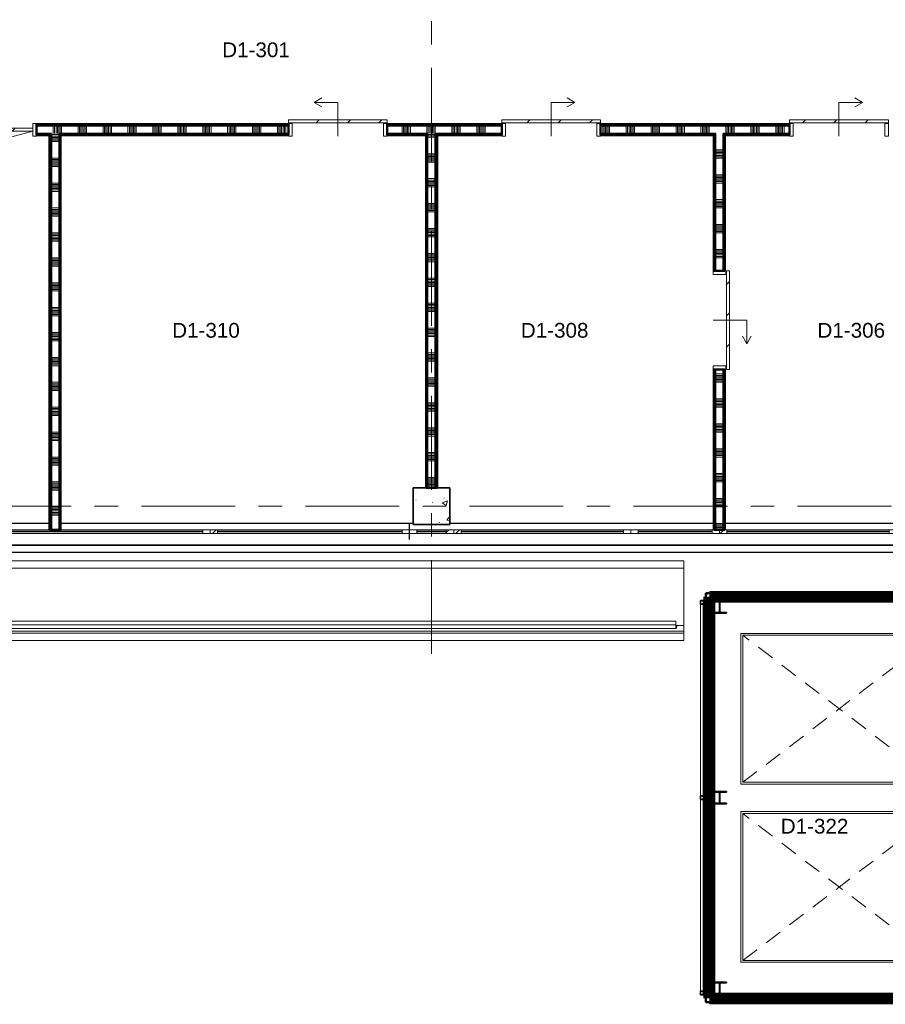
# Model space of a CAD drawing. Extents: x -2538 to 83400, y -8040 to 61900.
# Tile 58 of 105: x 56821 to 68547, y -6751 to 6592. Entities that reach past the tile are written whole.
import ezdxf

# ---------------------------------------------------------------- set-up
doc = ezdxf.new("R2010")
doc.units = 0
doc.header["$LTSCALE"] = 100
for name, pattern in [('Overhead', [3.96875, 2.38125, -1.5875]), ('SCHEIDING_BRANDWEREND60', [3.2, 0.8, -1.6, 0.8]), ('stramien', [22.225, 12.7, -3.175, 3.175, -3.175])]:
    doc.linetypes.add(name, pattern=pattern)
for name, color, linetype, lineweight in [('00---0--FM-RUIMTENR', 7, 'Continuous', 18), ('BA20----_WANDEN', 14, 'Continuous', 50), ('BL$1A---_ALGEMEEN', 7, 'Continuous', 18), ('BL$7A---_STRAMIEN', 7, 'Continuous', 18), ('BL20----_WANDEN', 7, 'Continuous', 25), ('BL23----_VLOEREN', 11, 'Continuous', 18), ('BL28----_CONSTRUCTIES', 4, 'Continuous', 18), ('BL30----_KOZIJNEN', 14, 'Continuous', 25), ('BL34----_BALUSTRADES', 1, 'Continuous', 18), ('BL40----_BRANDWERENDESCHEIDING_60MIN', 84, 'SCHEIDING_BRANDWEREND60', 158), ('BL661---_LIFTEN', 7, 'Continuous', 18), ('BL70----_IN-VAST', 6, 'Continuous', 18)]:
    doc.layers.add(name, color=color, linetype=linetype, lineweight=lineweight)
doc.styles.add('Arial', font='arial.ttf', dxfattribs={"height": 200})
pattern_1 = [(360, (57225, 2153), (9e-13, 500), []), (360, (57225, 2103), (9e-13, 500), []), (360, (57225, 2053), (9e-13, 500), []), (360, (57225, 2003), (9e-13, 500), [])]
pattern_2 = [(180, (62475, 2837.5), (-9e-13, -500), []), (180, (62475, 2887.5), (-9e-13, -500), []), (180, (62475, 2937.5), (-9e-13, -500), []), (180, (62475, 2987.5), (-9e-13, -500), [])]
pattern_3 = [(180, (66375, 2553), (-1e-12, -500), []), (180, (66375, 2603), (-1e-12, -500), []), (180, (66375, 2653), (-1e-12, -500), []), (180, (66375, 2703), (-1e-12, -500), [])]
pattern_4 = [(45, (-62441.6, 827.3), (-500, 500), []), (45, (-62271.6, 827.3), (-500, 500), []), (45, (-62261.6, 827.3), (-500, 500), []), (45, (-62251.6, 827.3), (-500, 500), []), (45, (-62241.6, 827.3), (-500, 500), []), (45, (-62231.6, 827.3), (-500, 500), []), (45, (-62221.6, 827.3), (-500, 500), []), (45, (-62211.6, 827.3), (-500, 500), [])]
pattern_5 = [(45, (1253.4, 5927.3), (-500, 500), []), (45, (1423.4, 5927.3), (-500, 500), []), (45, (1433.4, 5927.3), (-500, 500), []), (45, (1443.4, 5927.3), (-500, 500), []), (45, (1453.4, 5927.3), (-500, 500), []), (45, (1463.4, 5927.3), (-500, 500), []), (45, (1473.4, 5927.3), (-500, 500), []), (45, (1483.4, 5927.3), (-500, 500), [])]
pattern_6 = [(270, (58875, 5175), (500, 2e-12), []), (270, (58825, 5175), (500, 2e-12), []), (270, (58775, 5175), (500, 2e-12), []), (270, (58725, 5175), (500, 2e-12), [])]

# ---------------------------------------------------------------- blocks, each defined once
blk = doc.blocks.new('32_DR_AMC_s_enkele schuifdeur_dt1 - 1340x2160-2919434-1')
at = {"layer": 'BL$1A---_ALGEMEEN'}
h = blk.add_hatch(dxfattribs=at)
h.set_pattern_fill('FP_467', color=256, style=0, pattern_type=2)
h.set_pattern_definition(pattern_4)
h.paths.add_polyline_path([(-345, -85), (-295, -85), (-295, 85), (-345, 85)], flags=0)
at = {"layer": 'BL30----_KOZIJNEN', "lineweight": 18}
h = blk.add_hatch(dxfattribs=at)
h.set_pattern_fill('FP_468', color=256, style=0, pattern_type=2)
h.set_pattern_definition([(45, (-62441.6, 827.32), (-212.132, 212.132), [])])
h.paths.add_polyline_path([(995, 95), (995, 135), (-345, 135), (-345, 95), (-320, 95)], flags=0)
h = blk.add_hatch(dxfattribs=at)
h.set_pattern_fill('FP_467', color=256, style=0, pattern_type=2)
h.set_pattern_definition(pattern_4)
h.paths.add_polyline_path([(995, -85), (995, 85), (945, 85), (945, -85)], flags=0)
at = {"layer": 'BL$1A---_ALGEMEEN'}
for p, q in [((645, 371), (541, 431)), ((325, -85), (325, 371)), ((325, 371), (645, 371)), ((645, 371), (541, 311))]:
    blk.add_line(p, q, dxfattribs=at)
at = {"layer": 'BL30----_KOZIJNEN', "lineweight": 18}
for p, q in [((995, 135), (-345, 135)), ((-345, 135), (-345, 95)), ((995, 95), (995, 135)), ((-345, 95), (995, 95)), ((-295, 85), (-345, 85)), ((-345, 85), (-345, -85)), ((-295, -85), (-295, 85)), ((995, 85), (945, 85)), ((945, 85), (945, -85)), ((995, -85), (995, 85)), ((-345, -85), (-295, -85)), ((945, -85), (995, -85))]:
    blk.add_line(p, q, dxfattribs=at)
blk = doc.blocks.new('32_DR_AMC_s_enkele schuifdeur_dt1 - 1340x2160-2919445-1')
at = {"layer": 'BL30----_KOZIJNEN', "lineweight": 18}
h = blk.add_hatch(dxfattribs=at)
h.set_pattern_fill('FP_469', color=256, style=0, pattern_type=2)
h.set_pattern_definition([(225, (60201.6, -827.3), (500, -500), []), (225, (60031.6, -827.3), (500, -500), []), (225, (60021.6, -827.3), (500, -500), []), (225, (60011.6, -827.3), (500, -500), []), (225, (60001.6, -827.3), (500, -500), []), (225, (59991.6, -827.3), (500, -500), []), (225, (59981.6, -827.3), (500, -500), []), (225, (59971.6, -827.3), (500, -500), [])])
h.paths.add_polyline_path([(945, 85), (945, -85), (995, -85), (995, 85)], flags=0)
h = blk.add_hatch(dxfattribs=at)
h.set_pattern_fill('FP_470', color=256, style=0, pattern_type=2)
h.set_pattern_definition([(225, (60201.6, -827.32), (212.132, -212.132), [])])
h.paths.add_polyline_path([(-216, -95), (-345, -95), (-345, -135), (995, -135), (995, -95)], flags=0)
at = {"layer": 'BL$1A---_ALGEMEEN'}
for p, q in [((325, 85), (325, -371)), ((325, -371), (645, -371)), ((645, -371), (541, -311)), ((645, -371), (541, -431))]:
    blk.add_line(p, q, dxfattribs=at)
at = {"layer": 'BL30----_KOZIJNEN', "lineweight": 18}
for p, q in [((-345, -85), (-345, 85)), ((-345, 85), (-295, 85)), ((-295, 85), (-295, -85)), ((945, -85), (945, 85)), ((945, 85), (995, 85)), ((995, 85), (995, -85)), ((-295, -85), (-345, -85)), ((-345, -95), (995, -95)), ((-345, -135), (-345, -95)), ((995, -85), (945, -85)), ((995, -95), (995, -135)), ((995, -135), (-345, -135))]:
    blk.add_line(p, q, dxfattribs=at)
blk = doc.blocks.new('32_DR_AMC_s_enkele schuifdeur_dt1 - 1340x2160-V103-1')
at = {"layer": 'BL30----_KOZIJNEN', "lineweight": 18}
h = blk.add_hatch(dxfattribs=at)
h.set_pattern_fill('FP_472', color=256, style=0, pattern_type=2)
h.set_pattern_definition([(45, (-66341.6, 827.32), (-212.132, 212.132), [])])
h.paths.add_polyline_path([(995, 95), (995, 135), (-345, 135), (-345, 95), (892, 95)], flags=0)
h = blk.add_hatch(dxfattribs=at)
h.set_pattern_fill('FP_471', color=256, style=0, pattern_type=2)
h.set_pattern_definition([(45, (-66341.6, 827.3), (-500, 500), []), (45, (-66171.6, 827.3), (-500, 500), []), (45, (-66161.6, 827.3), (-500, 500), []), (45, (-66151.6, 827.3), (-500, 500), []), (45, (-66141.6, 827.3), (-500, 500), []), (45, (-66131.6, 827.3), (-500, 500), []), (45, (-66121.6, 827.3), (-500, 500), []), (45, (-66111.6, 827.3), (-500, 500), [])])
h.paths.add_polyline_path([(995, -85), (995, 85), (945, 85), (945, -85)], flags=0)
at = {"layer": 'BL$1A---_ALGEMEEN'}
for p, q in [((645, 371), (541, 431)), ((325, -85), (325, 371)), ((325, 371), (645, 371)), ((645, 371), (541, 311))]:
    blk.add_line(p, q, dxfattribs=at)
at = {"layer": 'BL30----_KOZIJNEN', "lineweight": 18}
for p, q in [((995, 135), (-345, 135)), ((-345, 135), (-345, 95)), ((995, 95), (995, 135)), ((-345, 95), (995, 95)), ((-295, 85), (-345, 85)), ((-345, 85), (-345, -85)), ((-295, -85), (-295, 85)), ((995, 85), (945, 85)), ((945, 85), (945, -85)), ((995, -85), (995, 85)), ((-345, -85), (-295, -85)), ((945, -85), (995, -85))]:
    blk.add_line(p, q, dxfattribs=at)
blk = doc.blocks.new('32_DR_AMC_s_enkele schuifdeur_dt1 - 1340x2160-V104-1')
at = {"layer": 'BL30----_KOZIJNEN', "lineweight": 18}
h = blk.add_hatch(dxfattribs=at)
h.set_pattern_fill('FP_474', color=256, style=0, pattern_type=2)
h.set_pattern_definition([(135, (-3082.32, -65046.6), (-212.132, -212.132), [])])
h.paths.add_polyline_path([(995, 95), (995, 135), (-345, 135), (-345, 95)], flags=0)
h = blk.add_hatch(dxfattribs=at)
h.set_pattern_fill('FP_473', color=256, style=0, pattern_type=2)
h.set_pattern_definition([(135, (-3082.3, -65046.6), (-500, -500), []), (135, (-3082.3, -64876.6), (-500, -500), []), (135, (-3082.3, -64866.6), (-500, -500), []), (135, (-3082.3, -64856.6), (-500, -500), []), (135, (-3082.3, -64846.6), (-500, -500), []), (135, (-3082.3, -64836.6), (-500, -500), []), (135, (-3082.3, -64826.6), (-500, -500), []), (135, (-3082.3, -64816.6), (-500, -500), [])])
h.paths.add_polyline_path([(995, 85), (945, 85), (945, -85), (995, -85)], flags=0)
at = {"layer": 'BL$1A---_ALGEMEEN'}
for p, q in [((645, 371), (541, 431)), ((325, -85), (325, 371)), ((325, 371), (645, 371)), ((645, 371), (541, 311))]:
    blk.add_line(p, q, dxfattribs=at)
at = {"layer": 'BL30----_KOZIJNEN', "lineweight": 18}
for p, q in [((995, 135), (-345, 135)), ((-345, 135), (-345, 95)), ((995, 95), (995, 135)), ((-345, 95), (995, 95)), ((-295, 85), (-345, 85)), ((-345, 85), (-345, -85)), ((-295, -85), (-295, 85)), ((995, 85), (945, 85)), ((945, 85), (945, -85)), ((995, -85), (995, 85)), ((-345, -85), (-295, -85)), ((945, -85), (995, -85))]:
    blk.add_line(p, q, dxfattribs=at)
blk = doc.blocks.new('31_WN_AMC_a_br_paneel - 600x1530-V169-1')
at = {"layer": 'BL30----_KOZIJNEN', "lineweight": 18}
h = blk.add_hatch(dxfattribs=at)
h.set_pattern_fill('FP_598', color=256, style=0, pattern_type=2)
h.set_pattern_definition([(225, (61146.6, -6267.3), (449.013, -449.013), []), (225, (60987.86, -6267.3), (6e-14, -898.0256), []), (225, (61305.36, -6267.3), (6e-14, -898.0256), [])])
h.paths.add_polyline_path([(-300, 29), (-300, -21), (-200, -21), (-200, 29)], flags=0)
h.paths.add_polyline_path([(200, 29), (200, -21), (300, -21), (300, 29)], flags=0)
h = blk.add_hatch(dxfattribs=at)
h.set_pattern_fill('FP_597', color=256, style=0, pattern_type=2)
h.set_pattern_definition([(225, (61146.6, -6267.32), (212.132, -212.132), [])])
h.paths.add_polyline_path([(200, 8), (-200, 8), (-200, 0), (200, 0)], flags=0)
for p, q in [((-200, 29), (-300, 29)), ((-200, -21), (-200, 29)), ((-200, 29), (200, 29)), ((200, 8), (-200, 8)), ((-200, 8), (-200, 0)), ((-200, 0), (200, 0)), ((300, 29), (200, 29)), ((200, 29), (200, -21)), ((200, 0), (200, 8)), ((-300, -21), (-200, -21)), ((-200, -21), (200, -21)), ((200, -21), (300, -21))]:
    blk.add_line(p, q, dxfattribs=at)
blk = doc.blocks.new('31_WN_AMC_a_br_raam - 2700x1530-V175-1')
at = {"layer": 'BL30----_KOZIJNEN', "lineweight": 18}
h = blk.add_hatch(dxfattribs=at)
h.set_pattern_fill('FP_602', color=256, style=0, pattern_type=2)
h.set_pattern_definition([(45, (-59496.6, 6267.3), (-449.013, 449.013), []), (45, (-59337.86, 6267.3), (0, 898.0256), []), (45, (-59655.36, 6267.3), (0, 898.0256), [])])
h.paths.add_polyline_path([(1250, -29), (1350, -29), (1350, 21), (1250, 21)], flags=0)
h.paths.add_polyline_path([(-1250, -29), (-1250, 21), (-1350, 21), (-1350, -29)], flags=0)
for p, q in [((-1350, 21), (-1250, 21)), ((-1350, -29), (-1350, 21)), ((-1250, 21), (-1250, -29)), ((-1250, 21), (1250, 21)), ((1250, 21), (1350, 21)), ((1250, -29), (1250, 21)), ((1350, 21), (1350, -29)), ((-1250, -29), (-1350, -29)), ((-1250, -1), (1250, -1)), ((-1250, -7), (-1250, -1)), ((1250, -7), (-1250, -7)), ((-1250, -29), (1250, -29)), ((1250, -1), (1250, -7)), ((1350, -29), (1250, -29))]:
    blk.add_line(p, q, dxfattribs=at)
blk = doc.blocks.new('31_WN_AMC_a_br_raam - 3000x1530-V176-1')
at = {"layer": 'BL30----_KOZIJNEN', "lineweight": 18}
for p, q in [((-1500, 21), (-1400, 21)), ((-1500, -29), (-1500, 21)), ((-1400, 21), (-1400, -29)), ((-1400, 21), (-675, 21)), ((-525, 21), (1400, 21)), ((1400, 21), (1500, 21)), ((1400, -29), (1400, 21)), ((1500, 21), (1500, -29)), ((-1400, -29), (-1500, -29)), ((-1400, -1), (1400, -1)), ((-1400, -7), (-1400, -1)), ((1400, -7), (-1400, -7)), ((-1400, -29), (1400, -29)), ((1400, -1), (1400, -7)), ((1500, -29), (1400, -29))]:
    blk.add_line(p, q, dxfattribs=at)
blk = doc.blocks.new('31_WN_AMC_a_br_raam - 2400x1530-V177-1')
at = {"layer": 'BL30----_KOZIJNEN', "lineweight": 18}
h = blk.add_hatch(dxfattribs=at)
h.set_pattern_fill('FP_603', color=256, style=0, pattern_type=2)
h.set_pattern_definition([(45, (-62646.6, 6267.3), (-449.013, 449.013), []), (45, (-62487.86, 6267.3), (0, 898.0256), []), (45, (-62805.36, 6267.3), (0, 898.0256), [])])
h.paths.add_polyline_path([(1200, -29), (1200, 21), (1100, 21), (1100, -29), (1179, -29)], flags=0)
h.paths.add_polyline_path([(-1200, -29), (-1100, -29), (-1100, 21), (-1200, 21)], flags=0)
for p, q in [((-1200, 21), (-1100, 21)), ((-1200, -29), (-1200, 21)), ((-1100, 21), (-1100, -29)), ((-1100, 21), (1100, 21)), ((1100, 21), (1200, 21)), ((1100, -29), (1100, 21)), ((1200, 21), (1200, -29)), ((-1100, -29), (-1200, -29)), ((-1100, -1), (1100, -1)), ((-1100, -7), (-1100, -1)), ((1100, -7), (-1100, -7)), ((-1100, -29), (1100, -29)), ((1100, -1), (1100, -7)), ((1200, -29), (1100, -29))]:
    blk.add_line(p, q, dxfattribs=at)
blk = doc.blocks.new('31_WN_AMC_a_br_raam - 2400x1530-V178-1')
at = {"layer": 'BL30----_KOZIJNEN', "lineweight": 18}
h = blk.add_hatch(dxfattribs=at)
h.set_pattern_fill('FP_604', color=256, style=0, pattern_type=2)
h.set_pattern_definition([(45, (-66246.6, 6267.3), (-449.013, 449.013), []), (45, (-66087.86, 6267.3), (0, 898.0256), []), (45, (-66405.36, 6267.3), (0, 898.0256), [])])
h.paths.add_polyline_path([(1200, -29), (1200, 21), (1100, 21), (1100, -29)], flags=0)
h.paths.add_polyline_path([(-1100, -29), (-1100, 21), (-1200, 21), (-1200, -29)], flags=0)
for p, q in [((-1200, 21), (-1100, 21)), ((-1200, -29), (-1200, 21)), ((-1100, 21), (-1100, -29)), ((-1100, 21), (1100, 21)), ((1100, 21), (1200, 21)), ((1100, -29), (1100, 21)), ((1200, 21), (1200, -29)), ((-1100, -29), (-1200, -29)), ((-1100, -1), (1100, -1)), ((-1100, -7), (-1100, -1)), ((1100, -7), (-1100, -7)), ((-1100, -29), (1100, -29)), ((1100, -1), (1100, -7)), ((1200, -29), (1100, -29))]:
    blk.add_line(p, q, dxfattribs=at)
blk = doc.blocks.new('31_WN_AMC_a_br_raam - 1200x1530-V180-1')
at = {"layer": 'BL30----_KOZIJNEN', "lineweight": 18}
h = blk.add_hatch(dxfattribs=at)
h.set_pattern_fill('FP_606', color=256, style=0, pattern_type=2)
h.set_pattern_definition([(45, (-64446.6, 6267.3), (-449.013, 449.013), []), (45, (-64287.86, 6267.3), (0, 898.0256), []), (45, (-64605.36, 6267.3), (0, 898.0256), [])])
h.paths.add_polyline_path([(500, -29), (600, -29), (600, 21), (500, 21)], flags=0)
h.paths.add_polyline_path([(-500, -29), (-500, 21), (-600, 21), (-600, -29)], flags=0)
for p, q in [((-600, 21), (-500, 21)), ((-600, -29), (-600, 21)), ((-500, 21), (-500, -29)), ((-500, 21), (500, 21)), ((500, 21), (600, 21)), ((500, -29), (500, 21)), ((600, 21), (600, -29)), ((-500, -29), (-600, -29)), ((-500, -1), (500, -1)), ((-500, -7), (-500, -1)), ((500, -7), (-500, -7)), ((-500, -29), (500, -29)), ((500, -1), (500, -7)), ((600, -29), (500, -29))]:
    blk.add_line(p, q, dxfattribs=at)
blk = doc.blocks.new('23_FL_glazenwasbalkon1 - AL_23_glazenwasbalkon-1263230-1')
at = {"layer": 'BL23----_VLOEREN'}
for p, q in [((5807, -6667), (64566, -6667)), ((64566, -6667), (64566, -6767)), ((5707, -6767), (64566, -6767)), ((64566, -6767), (64566, -7545)), ((64463, -7545), (64566, -7545)), ((64466, -7547), (64566, -7547)), ((64566, -7545), (64566, -7547)), ((64566, -7547), (64566, -7620)), ((4827, -7647), (64566, -7647)), ((4854, -7620), (64566, -7620)), ((64566, -7620), (64566, -7647)), ((64566, -7647), (64566, -7747)), ((4727, -7747), (64566, -7747))]:
    blk.add_line(p, q, dxfattribs=at)
blk = doc.blocks.new('66_GM_Lift Assembly - lift 2042x2663-2935366-1')
at = {"layer": 'BL661---_LIFTEN'}
for p, q in [((-1271, 350), (-1271, 3013)), ((-1271, 3013), (771, 3013)), ((-1246, 375), (-1246, 2988)), ((-1246, 2988), (746, 2988)), ((746, 2988), (746, 375)), ((771, 3013), (771, 350)), ((-950, 350), (-1271, 350)), ((746, 375), (-1246, 375)), ((-975, 350), (-975, 218)), ((-950, 375), (-950, 218)), ((450, 375), (450, 218)), ((771, 350), (450, 350)), ((475, 350), (475, 218)), ((-950, 218), (-975, 218)), ((-950, 215), (-950, 165)), ((-950, 215), (-251, 215)), ((-251, 165), (-950, 165)), ((-944, 163), (-950, 163)), ((-950, 163), (-950, 60)), ((-944, 60), (-944, 163)), ((-251, 215), (-251, 165)), ((-249, 215), (-249, 165)), ((-249, 215), (450, 215)), ((450, 165), (-249, 165)), ((450, 163), (444, 163)), ((444, 163), (444, 60)), ((450, 218), (475, 218)), ((450, 215), (450, 165)), ((450, 60), (450, 163))]:
    blk.add_line(p, q, dxfattribs=at)
at = {"layer": 'BL661---_LIFTEN', "linetype": 'Overhead'}
for p, q in [((-1246, 2988), (746, 375)), ((-1246, 375), (746, 2988))]:
    blk.add_line(p, q, dxfattribs=at)
blk = doc.blocks.new('System Panel - 31_CP_Glazed-1347431-1')
at = {"layer": 'BL30----_KOZIJNEN'}
for p, q in [((1310, 35.5), (-1310, 35.5)), ((-1310, 35.5), (-1310, 9.5)), ((-1310, 9.5), (1310, 9.5)), ((1310, 9.5), (1310, 35.5))]:
    blk.add_line(p, q, dxfattribs=at)
blk = doc.blocks.new('Rectangular Mullion - 30_CW_vliesgevelprofiel-1347438-1')
at = {"layer": 'BL30----_KOZIJNEN', "lineweight": 35}
for p, q in [((-12, 75), (-38, 75)), ((-38, 75), (-38, -8.5)), ((-12, -8.5), (-12, 75)), ((-31, -36.5), (-50, -36.5)), ((-50, -36.5), (-50, -70.5)), ((-50, -70.5), (0, -70.5)), ((-38, -8.5), (-31, -8.5)), ((-31, -8.5), (-31, -36.5)), ((-19, -8.5), (-12, -8.5)), ((-19, -36.5), (-19, -8.5)), ((0, -36.5), (-19, -36.5)), ((0, -70.5), (0, -36.5))]:
    blk.add_line(p, q, dxfattribs=at)
blk = doc.blocks.new('Rectangular Mullion - 30_CW_vliesgevelprofiel-1347436-1')
at = {"layer": 'BL30----_KOZIJNEN', "lineweight": 35}
for p, q in [((-38, -8.5), (-38, 75)), ((-38, 75), (-12, 75)), ((-12, 75), (-12, -8.5)), ((-50, -70.5), (-50, -36.5)), ((-50, -36.5), (-31, -36.5)), ((0, -70.5), (-50, -70.5)), ((-31, -8.5), (-38, -8.5)), ((-31, -36.5), (-31, -8.5)), ((-12, -8.5), (-19, -8.5)), ((-19, -8.5), (-19, -36.5)), ((-19, -36.5), (0, -36.5)), ((0, -36.5), (0, -70.5))]:
    blk.add_line(p, q, dxfattribs=at)
blk = doc.blocks.new('Rectangular Mullion - 30_CW_vliesgevelprofiel-1347441-1')
at = {"layer": 'BL30----_KOZIJNEN', "lineweight": 35}
for p, q in [((-13, -8.5), (-13, 75)), ((-13, 75), (13, 75)), ((13, 75), (13, -8.5)), ((-25, -70.5), (-25, -36.5)), ((-25, -36.5), (-6, -36.5)), ((25, -70.5), (-25, -70.5)), ((-6, -8.5), (-13, -8.5)), ((-6, -36.5), (-6, -8.5)), ((13, -8.5), (6, -8.5)), ((6, -8.5), (6, -36.5)), ((6, -36.5), (25, -36.5)), ((25, -36.5), (25, -70.5))]:
    blk.add_line(p, q, dxfattribs=at)
blk = doc.blocks.new('Rectangular Mullion - 30_CW_vliesgevelprofiel-1347439-1')
at = {"layer": 'BL30----_KOZIJNEN', "lineweight": 18}
for p, q in [((66044, -6571), (66044, -3975)), ((66078, -6571), (66078, -3975)), ((66106, -3975), (66189, -3975)), ((66106, -6571), (66106, -3975)), ((66189, -6571), (66189, -3975)), ((66189, -6571), (66106, -6571))]:
    blk.add_line(p, q, dxfattribs=at)
blk = doc.blocks.new('28_CL_staal - kolom - HEA - HE180A-2216215-1')
at = {"layer": 'BL28----_CONSTRUCTIES'}
h = blk.add_hatch(dxfattribs=at)
h.set_pattern_fill('FP_614', color=256, style=0, pattern_type=2)
h.set_pattern_definition([(45, (-65050.9, 7291.8), (-500, 500), []), (45, (-64880.9, 7291.8), (-500, 500), []), (45, (-64870.9, 7291.8), (-500, 500), []), (45, (-64860.9, 7291.8), (-500, 500), []), (45, (-64850.9, 7291.8), (-500, 500), []), (45, (-64840.9, 7291.8), (-500, 500), []), (45, (-64830.9, 7291.8), (-500, 500), []), (45, (-64820.9, 7291.8), (-500, 500), [])])
h.paths.add_polyline_path([(-90, -86), (90, -86), (90, -76), (18, -76), (7, -72), (3, -61), (3, 61), (7, 72), (18, 76), (90, 76), (90, 85), (-90, 85), (-90, 76), (-18, 76), (-7, 72), (-3, 61), (-3, -61), (-7, -72), (-18, -76), (-90, -76)], flags=0)
at = {"layer": 'BL28----_CONSTRUCTIES', "lineweight": 35}
for p, q in [((90, 85), (-90, 85)), ((-90, 85), (-90, 76)), ((-90, 76), (-18, 76)), ((-3, 61), (-3, -61)), ((3, -61), (3, 61)), ((18, 76), (90, 76)), ((90, 76), (90, 85)), ((-18, -76), (-90, -76)), ((-90, -76), (-90, -86)), ((-90, -86), (90, -86)), ((90, -76), (18, -76)), ((90, -86), (90, -76))]:
    blk.add_line(p, q, dxfattribs=at)
for centre, start, end in [((-18, 61), 0, 90), ((18, 61), 90, 180), ((-18, -61), 270, 0), ((18, -61), 180, 270)]:
    blk.add_arc(centre, 15, start, end, dxfattribs=at)
blk = doc.blocks.new('28_CL_staal - kolom - HEA - HE180A-V188-1')
at = {"layer": 'BL28----_CONSTRUCTIES'}
h = blk.add_hatch(dxfattribs=at)
h.set_pattern_fill('FP_615', color=256, style=0, pattern_type=2)
h.set_pattern_definition([(45, (-65050.9, 9877.3), (-500, 500), []), (45, (-64880.9, 9877.3), (-500, 500), []), (45, (-64870.9, 9877.3), (-500, 500), []), (45, (-64860.9, 9877.3), (-500, 500), []), (45, (-64850.9, 9877.3), (-500, 500), []), (45, (-64840.9, 9877.3), (-500, 500), []), (45, (-64830.9, 9877.3), (-500, 500), []), (45, (-64820.9, 9877.3), (-500, 500), [])])
h.paths.add_polyline_path([(90, -86), (90, -76), (18, -76), (7, -72), (3, -61), (3, 61), (7, 72), (18, 76), (90, 76), (90, 85), (-90, 85), (-90, 76), (-18, 76), (-7, 72), (-3, 61), (-3, -61), (-7, -72), (-18, -76), (-90, -76), (-90, -86)], flags=0)
at = {"layer": 'BL28----_CONSTRUCTIES', "lineweight": 35}
for p, q in [((90, 85), (-90, 85)), ((-90, 85), (-90, 76)), ((-90, 76), (-18, 76)), ((-3, 61), (-3, -61)), ((3, -61), (3, 61)), ((18, 76), (90, 76)), ((90, 76), (90, 85)), ((-18, -76), (-90, -76)), ((-90, -76), (-90, -86)), ((-90, -86), (90, -86)), ((90, -76), (18, -76)), ((90, -86), (90, -76))]:
    blk.add_line(p, q, dxfattribs=at)
for centre, start, end in [((-18, 61), 0, 90), ((18, 61), 90, 180), ((-18, -61), 270, 0), ((18, -61), 180, 270)]:
    blk.add_arc(centre, 15, start, end, dxfattribs=at)
blk = doc.blocks.new('28_CL_staal - kolom - HEA - HE180A-V189-1')
at = {"layer": 'BL28----_CONSTRUCTIES', "lineweight": 35}
for p, q in [((90, 85.5), (-90, 85.5)), ((-90, 85.5), (-90, 76)), ((-90, 76), (-18, 76)), ((-3, 61), (-3, -61)), ((3, -61), (3, 61)), ((18, 76), (90, 76)), ((90, 76), (90, 85.5)), ((-18, -76), (-90, -76)), ((-90, -76), (-90, -85.5)), ((-90, -85.5), (90, -85.5)), ((90, -76), (18, -76)), ((90, -85.5), (90, -76))]:
    blk.add_line(p, q, dxfattribs=at)
for centre, start, end in [((-18, 61), 0, 90), ((18, 61), 90, 180), ((-18, -61), 270, 0), ((18, -61), 180, 270)]:
    blk.add_arc(centre, 15, start, end, dxfattribs=at)
blk = doc.blocks.new('Railing - 50 mm-977824-1')
at = {"layer": 'BL34----_BALUSTRADES'}
blk.add_arc((0, 0), 25, 22.8302, 157.1698, dxfattribs=at)
blk = doc.blocks.new('Railing - Railing-1924780-1')
at = {"layer": 'BL34----_BALUSTRADES'}
for p, q in [((4887, -7587), (64456, -7587)), ((64456, -7537), (4937, -7537)), ((64456, -7488), (4986, -7488)), ((64456, -7488), (64456, -7537)), ((64456, -7537), (64456, -7587))]:
    blk.add_line(p, q, dxfattribs=at)
at = {"extrusion": (0, 0, -1), "zscale": -1, "rotation": 90.00000000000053}
blk.add_blockref('Railing - 50 mm-977824-1', (-64446, -7562), dxfattribs=at)
blk = doc.blocks.new('32_DR_AMC_s_enkele deur_R_dt1 - 1000x2160-V255-1')
at = {"layer": 'BL30----_KOZIJNEN', "lineweight": 18}
h = blk.add_hatch(dxfattribs=at)
h.set_pattern_fill('FP_1232', color=256, style=0, pattern_type=2)
h.set_pattern_definition([(225, (55296.6, -827.32), (212.132, -212.132), [])])
h.paths.add_polyline_path([(-10, 20), (-450, 20), (-450, -20), (450, -20), (450, 20)], flags=0)
for p, q in [((-450, 20), (414, 251)), ((450, 20), (390, 245)), ((-450, 85), (-500, 85)), ((-500, 85), (-500, -85)), ((-450, -85), (-450, 85)), ((450, 20), (-450, 20)), ((-450, 20), (-450, -20)), ((500, 85), (450, 85)), ((450, 85), (450, -85)), ((450, -20), (450, 20)), ((500, -85), (500, 85)), ((-500, -85), (-450, -85)), ((-450, -20), (450, -20)), ((450, -85), (500, -85))]:
    blk.add_line(p, q, dxfattribs=at)

msp = doc.modelspace()

# ---------------------------------------------------------------- hatches: boundary and pattern name
at = {"layer": 'BA20----_WANDEN', "lineweight": 18}
h = msp.add_hatch(dxfattribs=at)
h.set_pattern_fill('FP_1292', color=256, angle=-270, style=0, pattern_type=2)
h.set_pattern_definition(pattern_6)
h.paths.add_polyline_path([(68590, 5162.5), (70425, 5162.5), (70425, 5175), (68590, 5175)], flags=0)
h.paths.add_polyline_path([(67250, 5162.5), (67250, 5175), (64690, 5175), (64690, 5162.5), (65695.9, 5162.5)], flags=0)
h.paths.add_polyline_path([(63350, 5162.5), (63350, 5175), (61800, 5175), (61800, 5162.5), (62885.8, 5162.5)], flags=0)
h.paths.add_polyline_path([(60075.7, 5162.5), (60460, 5162.5), (60460, 5175), (57050, 5175), (57050, 5162.5), (57265.6, 5162.5)], flags=0)
h.paths.add_polyline_path([(55860.6, 5162.5), (56050, 5162.5), (56050, 5175), (52850, 5175), (52850, 5162.5), (54455.5, 5162.5)], flags=0)
h.paths.add_polyline_path([(51850, 5162.5), (51850, 5175), (51350, 5175), (51350, 5162.5), (51645.4, 5162.5)], flags=0)
h.paths.add_polyline_path([(50350, 5162.5), (50350, 5175), (47725, 5175), (47725, 5162.5), (48835.3, 5162.5)], flags=0)
h = msp.add_hatch(dxfattribs=at)
h.set_pattern_fill('FP_1292', color=256, angle=-270, style=0, pattern_type=2)
h.set_pattern_definition(pattern_6)
h.paths.add_polyline_path([(69911.1, 5150), (70425, 5150), (70425, 5162.5), (68590, 5162.5), (68590, 5150)], flags=0)
h.paths.add_polyline_path([(67250, 5150), (67250, 5162.5), (64690, 5162.5), (64690, 5150), (65695.9, 5150)], flags=0)
h.paths.add_polyline_path([(61800, 5150), (63350, 5150), (63350, 5162.5), (61800, 5162.5)], flags=0)
h.paths.add_polyline_path([(60075.7, 5150), (60460, 5150), (60460, 5162.5), (57050, 5162.5), (57050, 5150), (57265.6, 5150)], flags=0)
h.paths.add_polyline_path([(55860.6, 5150), (56050, 5150), (56050, 5162.5), (52850, 5162.5), (52850, 5150), (54455.5, 5150)], flags=0)
h.paths.add_polyline_path([(51350, 5150), (51850, 5150), (51850, 5162.5), (51350, 5162.5)], flags=0)
h.paths.add_polyline_path([(50350, 5150), (50350, 5162.5), (47725, 5162.5), (47725, 5150), (48835.3, 5150)], flags=0)
h = msp.add_hatch(dxfattribs=at)
h.set_pattern_fill('FP_1293', color=256, angle=-270, style=0, pattern_type=2)
h.set_pattern_definition([(270, (59075, 5175), (337.5, 1e-12), []), (270, (59056.25, 5175), (337.5, 1e-12), []), (270, (59037.5, 5175), (337.5, 1e-12), []), (270, (59018.75, 5175), (337.5, 1e-12), []), (270, (59000, 5175), (337.5, 1e-12), []), (270, (58981.25, 5175), (337.5, 1e-12), []), (270, (58962.5, 5175), (337.5, 1e-12), [])])
h.paths.add_polyline_path([(68590, 5050), (70425, 5050), (70425, 5150), (68590, 5150)], flags=0)
h.paths.add_polyline_path([(66250, 5050), (67250, 5050), (67250, 5150), (64690, 5150), (64690, 5050), (65695.9, 5050)], flags=0)
h.paths.add_polyline_path([(63350, 5050), (63350, 5150), (61800, 5150), (61800, 5050), (62885.8, 5050)], flags=0)
h.paths.add_polyline_path([(60075.7, 5050), (60460, 5050), (60460, 5150), (57050, 5150), (57050, 5050), (57350, 5050)], flags=0)
h.paths.add_polyline_path([(55860.6, 5050), (56050, 5050), (56050, 5150), (52850, 5150), (52850, 5050), (54643.3, 5050)], flags=0)
h.paths.add_polyline_path([(51650, 5050), (51850, 5050), (51850, 5150), (51350, 5150), (51350, 5050), (51645.4, 5050)], flags=0)
h.paths.add_polyline_path([(50350, 5050), (50350, 5150), (47725, 5150), (47725, 5050), (48835.3, 5050)], flags=0)
h = msp.add_hatch(dxfattribs=at)
h.set_pattern_fill('FP_1292', color=256, angle=-270, style=0, pattern_type=2)
h.set_pattern_definition(pattern_6)
h.paths.add_polyline_path([(70425, 5037.5), (70425, 5050), (68590, 5050), (68590, 5037.5), (69911.1, 5037.5)], flags=0)
h.paths.add_polyline_path([(67250, 5037.5), (67250, 5050), (66350, 5050), (66350, 5037.5), (66362.5, 5037.5)], flags=0)
h.paths.add_polyline_path([(65695.9, 5037.5), (66250, 5037.5), (66250, 5050), (64690, 5050), (64690, 5037.5)], flags=0)
h.paths.add_polyline_path([(62462.5, 5037.5), (63350, 5037.5), (63350, 5050), (62450, 5050), (62450, 5037.5)], flags=0)
h.paths.add_polyline_path([(62350, 5037.5), (62350, 5050), (61800, 5050), (61800, 5037.5), (62337.5, 5037.5)], flags=0)
h.paths.add_polyline_path([(60460, 5037.5), (60460, 5050), (57350, 5050), (57350, 5037.5), (60075.7, 5037.5)], flags=0)
h.paths.add_polyline_path([(57250, 5037.5), (57250, 5050), (57050, 5050), (57050, 5037.5), (57237.5, 5037.5)], flags=0)
h.paths.add_polyline_path([(54530.8, 5037.5), (54543.3, 5037.5), (54543.3, 5050), (52850, 5050), (52850, 5037.5), (54455.5, 5037.5)], flags=0)
h.paths.add_polyline_path([(56050, 5037.5), (56050, 5050), (54643.3, 5050), (54643.3, 5037.5), (55860.6, 5037.5)], flags=0)
h.paths.add_polyline_path([(51662.5, 5037.5), (51850, 5037.5), (51850, 5050), (51650, 5050), (51650, 5037.5)], flags=0)
h.paths.add_polyline_path([(51537.5, 5037.5), (51550, 5037.5), (51550, 5050), (51350, 5050), (51350, 5037.5)], flags=0)
h.paths.add_polyline_path([(50350, 5037.5), (50350, 5050), (48650, 5050), (48650, 5037.5), (48835.3, 5037.5)], flags=0)
h.paths.add_polyline_path([(47725, 5037.5), (48550, 5037.5), (48550, 5050), (47725, 5050), (47725, 5038)], flags=0)
h = msp.add_hatch(dxfattribs=at)
h.set_pattern_fill('FP_1292', color=256, angle=-270, style=0, pattern_type=2)
h.set_pattern_definition(pattern_6)
h.paths.add_polyline_path([(69911.1, 5025), (70425, 5025), (70425, 5037.5), (68590, 5037.5), (68590, 5025)], flags=0)
h.paths.add_polyline_path([(65695.9, 5025), (66237.5, 5025), (66237.5, 5037.5), (64690, 5037.5), (64690, 5025)], flags=0)
h.paths.add_polyline_path([(66362.5, 5025), (67250, 5025), (67250, 5037.5), (66362.5, 5037.5)], flags=0)
h.paths.add_polyline_path([(63350, 5025), (63350, 5037.5), (62462.5, 5037.5), (62462.5, 5025), (62885.8, 5025)], flags=0)
h.paths.add_polyline_path([(62325, 5025), (62337.5, 5025), (62337.5, 5037.5), (61800, 5037.5), (61800, 5025)], flags=0)
h.paths.add_polyline_path([(60075.7, 5025), (60460, 5025), (60460, 5037.5), (57362.5, 5037.5), (57362.5, 5025), (57375, 5025)], flags=0)
h.paths.add_polyline_path([(55860.6, 5025), (56050, 5025), (56050, 5037.5), (54655.8, 5037.5), (54655.8, 5025), (54668.3, 5025)], flags=0)
h.paths.add_polyline_path([(57050, 5025), (57237.5, 5025), (57237.5, 5037.5), (57050, 5037.5)], flags=0)
h.paths.add_polyline_path([(54530.8, 5025), (54530.8, 5037.5), (52850, 5037.5), (52850, 5025), (54518.3, 5025)], flags=0)
h.paths.add_polyline_path([(51850, 5025), (51850, 5037.5), (51662.5, 5037.5), (51662.5, 5025), (51675, 5025)], flags=0)
h.paths.add_polyline_path([(51537.5, 5025), (51537.5, 5037.5), (51350, 5037.5), (51350, 5025), (51525, 5025)], flags=0)
h.paths.add_polyline_path([(50350, 5025), (50350, 5037.5), (48662.5, 5037.5), (48662.5, 5025), (48835.3, 5025)], flags=0)
h.paths.add_polyline_path([(48132.8, 5025), (48537.5, 5025), (48537.5, 5037.5), (47725, 5037.5), (47725, 5025), (47781.5, 5025)], flags=0)
h = msp.add_hatch(dxfattribs=at)
h.set_pattern_fill('FP_40', color=256, angle=90, style=0, pattern_type=2)
h.set_pattern_definition(pattern_1)
h.paths.add_polyline_path([(57237.5, -319), (57237.5, 5025), (57225, 5025), (57225, -319)], flags=0)
h = msp.add_hatch(dxfattribs=at)
h.set_pattern_fill('FP_40', color=256, angle=90, style=0, pattern_type=2)
h.set_pattern_definition(pattern_1)
h.paths.add_polyline_path([(57250, -319), (57250, 5037.5), (57237.5, 5037.5), (57237.5, -319)], flags=0)
h = msp.add_hatch(dxfattribs=at)
h.set_pattern_fill('FP_41', color=256, angle=90, style=0, pattern_type=2)
h.set_pattern_definition([(360, (57225, 2353), (6e-13, 337.5), []), (360, (57225, 2334.25), (6e-13, 337.5), []), (360, (57225, 2315.5), (6e-13, 337.5), []), (360, (57225, 2296.75), (6e-13, 337.5), []), (360, (57225, 2278), (6e-13, 337.5), []), (360, (57225, 2259.25), (6e-13, 337.5), []), (360, (57225, 2240.5), (6e-13, 337.5), [])])
h.paths.add_polyline_path([(57350, -319), (57350, 5050), (57250, 5050), (57250, -319), (57265.6, -319)], flags=0)
h = msp.add_hatch(dxfattribs=at)
h.set_pattern_fill('FP_40', color=256, angle=90, style=0, pattern_type=2)
h.set_pattern_definition(pattern_1)
h.paths.add_polyline_path([(57362.5, -319), (57362.5, 5037.5), (57350, 5037.5), (57350, -319)], flags=0)
h = msp.add_hatch(dxfattribs=at)
h.set_pattern_fill('FP_40', color=256, angle=90, style=0, pattern_type=2)
h.set_pattern_definition(pattern_1)
h.paths.add_polyline_path([(57362.5, -319), (57375, -319), (57375, 5025), (57362.5, 5025), (57362.5, -262.4)], flags=0)
h = msp.add_hatch(dxfattribs=at)
h.set_pattern_fill('FP_189', color=256, angle=90, style=0, pattern_type=2)
h.set_pattern_definition(pattern_2)
h.paths.add_polyline_path([(62337.5, 250), (62337.5, 5025), (62325, 5025), (62325, 250)], flags=0)
h = msp.add_hatch(dxfattribs=at)
h.set_pattern_fill('FP_189', color=256, angle=90, style=0, pattern_type=2)
h.set_pattern_definition(pattern_2)
h.paths.add_polyline_path([(62350, 250), (62350, 5037.5), (62337.5, 5037.5), (62337.5, 250)], flags=0)
h = msp.add_hatch(dxfattribs=at)
h.set_pattern_fill('FP_190', color=256, angle=90, style=0, pattern_type=2)
h.set_pattern_definition([(180, (62475, 2637.5), (-6e-13, -337.5), []), (180, (62475, 2656.25), (-6e-13, -337.5), []), (180, (62475, 2675), (-6e-13, -337.5), []), (180, (62475, 2693.75), (-6e-13, -337.5), []), (180, (62475, 2712.5), (-6e-13, -337.5), []), (180, (62475, 2731.25), (-6e-13, -337.5), []), (180, (62475, 2750), (-6e-13, -337.5), [])])
h.paths.add_polyline_path([(62350, 250), (62450, 250), (62450, 5050), (62350, 5050), (62350, 4201.1)], flags=0)
h = msp.add_hatch(dxfattribs=at)
h.set_pattern_fill('FP_189', color=256, angle=90, style=0, pattern_type=2)
h.set_pattern_definition(pattern_2)
h.paths.add_polyline_path([(62450, 250), (62462.5, 250), (62462.5, 5037.5), (62450, 5037.5), (62450, 4201.1)], flags=0)
h = msp.add_hatch(dxfattribs=at)
h.set_pattern_fill('FP_189', color=256, angle=90, style=0, pattern_type=2)
h.set_pattern_definition(pattern_2)
h.paths.add_polyline_path([(62475, 250), (62475, 5025), (62462.5, 5025), (62462.5, 250)], flags=0)
h = msp.add_hatch(dxfattribs=at)
h.set_pattern_fill('FP_191', color=256, angle=90, style=0, pattern_type=2)
h.set_pattern_definition(pattern_3)
h.paths.add_polyline_path([(66237.5, -319), (66237.5, 1850), (66225, 1850), (66225, -319)], flags=0)
h.paths.add_polyline_path([(66225, 3190), (66237.5, 3190), (66237.5, 5025), (66225, 5025), (66225, 4201.1)], flags=0)
h = msp.add_hatch(dxfattribs=at)
h.set_pattern_fill('FP_191', color=256, angle=90, style=0, pattern_type=2)
h.set_pattern_definition(pattern_3)
h.paths.add_polyline_path([(66237.5, -319), (66250, -319), (66250, 1850), (66237.5, 1850), (66237.5, -262.4)], flags=0)
h.paths.add_polyline_path([(66250, 3190), (66250, 5037.5), (66237.5, 5037.5), (66237.5, 3190)], flags=0)
h = msp.add_hatch(dxfattribs=at)
h.set_pattern_fill('FP_192', color=256, angle=90, style=0, pattern_type=2)
h.set_pattern_definition([(180, (66375, 2353), (-7e-13, -337.5), []), (180, (66375, 2371.75), (-7e-13, -337.5), []), (180, (66375, 2390.5), (-7e-13, -337.5), []), (180, (66375, 2409.25), (-7e-13, -337.5), []), (180, (66375, 2428), (-7e-13, -337.5), []), (180, (66375, 2446.75), (-7e-13, -337.5), []), (180, (66375, 2465.5), (-7e-13, -337.5), [])])
h.paths.add_polyline_path([(66350, -319), (66350, 1850), (66250, 1850), (66250, -319)], flags=0)
h.paths.add_polyline_path([(66350, 3190), (66350, 5050), (66250, 5050), (66250, 3190)], flags=0)
h = msp.add_hatch(dxfattribs=at)
h.set_pattern_fill('FP_191', color=256, angle=90, style=0, pattern_type=2)
h.set_pattern_definition(pattern_3)
h.paths.add_polyline_path([(66362.5, -319), (66362.5, 1850), (66350, 1850), (66350, -319)], flags=0)
h.paths.add_polyline_path([(66362.5, 3190), (66362.5, 5037.5), (66350, 5037.5), (66350, 3190)], flags=0)
h = msp.add_hatch(dxfattribs=at)
h.set_pattern_fill('FP_191', color=256, angle=90, style=0, pattern_type=2)
h.set_pattern_definition(pattern_3)
h.paths.add_polyline_path([(66375, -319), (66375, 1850), (66362.5, 1850), (66362.5, -319)], flags=0)
h.paths.add_polyline_path([(66362.5, 3190), (66375, 3190), (66375, 5025), (66362.5, 5025), (66362.5, 4201.1)], flags=0)
h = msp.add_hatch(dxfattribs=at)
h.set_pattern_fill('FP_608', color=256, style=0, pattern_type=2)
h.set_pattern_definition(pattern_5)
h.paths.add_polyline_path([(69475, -1279), (69605, -1279), (69605, -1179), (66114.3, -1179), (66114.3, -1279), (69208.6, -1279)], flags=0)
h = msp.add_hatch(dxfattribs=at)
h.set_pattern_fill('FP_608', color=256, style=0, pattern_type=2)
h.set_pattern_definition(pattern_5)
h.paths.add_polyline_path([(69583, -6721), (69608, -6721), (69608, -6621), (66114.3, -6621), (66114.3, -6721), (69559.8, -6721)], flags=0)
at = {"layer": 'BL28----_CONSTRUCTIES'}
h = msp.add_hatch(dxfattribs=at)
h.set_pattern_fill('FP_1', color=256, style=0, pattern_type=2)
h.set_pattern_definition([(50, (1253.4, 5927.3), (728.7365, -63.756), [76.2, -838.2]), (355, (1253.4, 5927.3), (-140.972, 764.228), [60.96, -670.56]), (100.451, (1314.1, 5922), (587.77, 700.467), [64.76, -712.36]), (46.184, (1253.4, 6130.5), (1084.316, -168.171), [114.3, -1257.3]), (96.636, (1343.8, 6116.5), (949.61, 989.71), [97.14, -1068.54]), (351.184, (1253.4, 6130.5), (949.62, 989.701), [91.44, -1005.84]), (21, (1355, 6079.7), (606.458, -409.0606), [76.2, -838.2]), (326, (1355, 6079.7), (247.208, 736.753), [60.96, -670.56]), (71.451, (1405.5, 6045.6), (853.668, 327.6855), [64.76, -712.36]), (37.5, (1253.4, 5927.32), (12.3547, 338.2201), [3.353, -659.079, 3.353, -677.367, -673.1]), (37.5, (1253.4, 5927.32), (12.3547, 338.2201), [-1343.152, 3.353, -669.747]), (7.5, (1253.4, 5927.32), (267.2789, 400.7221), [3.353, -384.759, 3.353, -643.839, -256.54]), (7.5, (1253.4, 5927.32), (267.2789, 400.7221), [-1035.304, 3.353, -253.187]), (327.5, (1026.82, 5927.32), (542.3633, -22.9153), [3.353, -250.647, 3.353, -789.127, -1051.56]), (327.5, (1026.82, 5927.32), (542.3633, -22.9153), [-1046.48, 3.353, -1048.207]), (317.5, (925.22, 5927.3), (592.517, 101.707), [3.353, -326.847, 3.353, -522.935, -746.76]), (317.5, (925.22, 5927.3), (592.517, 101.707), [-856.488, 3.353, -743.407])])
h.paths.add_polyline_path([(62650, -250), (62650, 250), (62150, 250), (62150, -250)], flags=0)

# ---------------------------------------------------------------- linework, layer by layer
at = {"layer": 'BL$7A---_STRAMIEN', "linetype": 'stramien'}
for p, q in [((62400, -2000), (62400, 60900)), ((-1537.7, 0), (83400, 0)), ((-1537.7, 0), (83400, 0))]:
    msp.add_line(p, q, dxfattribs=at)
at = {"layer": 'BL20----_WANDEN', "lineweight": 50}
for p, q in [((60460, 5175), (57050, 5175)), ((57050, 5175), (57050, 5025)), ((60460, 5025), (60460, 5175)), ((63350, 5175), (61800, 5175)), ((61800, 5175), (61800, 5025)), ((63350, 5025), (63350, 5175)), ((67250, 5175), (64690, 5175)), ((64690, 5175), (64690, 5025)), ((67250, 5025), (67250, 5175)), ((57050, 5025), (57225, 5025)), ((57225, 5025), (57225, -319)), ((57375, -319), (57375, 5025)), ((57375, 5025), (60460, 5025)), ((61800, 5025), (62325, 5025)), ((62325, 5025), (62325, 250)), ((62475, 250), (62475, 5025)), ((62475, 5025), (63350, 5025)), ((64690, 5025), (66225, 5025)), ((66225, 5025), (66225, 3190)), ((66375, 3190), (66375, 5025)), ((66375, 5025), (67250, 5025)), ((66225, 3190), (66375, 3190)), ((66225, 1850), (66225, -319)), ((66375, 1850), (66225, 1850)), ((66375, -319), (66375, 1850)), ((62325, 250), (62475, 250)), ((57225, -319), (57375, -319)), ((66225, -319), (66375, -319)), ((69605, -1179), (66114.3, -1179)), ((66114.3, -1179), (66114.3, -1279)), ((66114.3, -1279), (66214.3, -1279)), ((66394.3, -1279), (69475, -1279)), ((66214.3, -6621), (66114.3, -6621)), ((66114.3, -6621), (66114.3, -6721)), ((69475, -6621), (66394.3, -6621)), ((66114.3, -6721), (69608, -6721))]:
    msp.add_line(p, q, dxfattribs=at)
at = {"layer": 'BL20----_WANDEN'}
for p, q in [((60460, 5162.5), (57050, 5162.5)), ((60460, 5150), (57050, 5150)), ((63350, 5162.5), (61800, 5162.5)), ((63350, 5150), (61800, 5150)), ((67250, 5162.5), (64690, 5162.5)), ((67250, 5150), (64690, 5150)), ((57250, 5050), (57050, 5050)), ((57237.5, 5037.5), (57050, 5037.5)), ((57237.5, 5037.5), (57237.5, -319)), ((57250, 5050), (57250, -319)), ((57350, 5050), (57350, -319)), ((60460, 5050), (57350, 5050)), ((57362.5, 5037.5), (57362.5, -319)), ((60460, 5037.5), (57362.5, 5037.5)), ((62350, 5050), (61800, 5050)), ((62337.5, 5037.5), (61800, 5037.5)), ((62337.5, 250), (62337.5, 5037.5)), ((62350, 250), (62350, 5050)), ((62450, 250), (62450, 5050)), ((63350, 5050), (62450, 5050)), ((62462.5, 250), (62462.5, 5037.5)), ((63350, 5037.5), (62462.5, 5037.5)), ((66250, 5050), (64690, 5050)), ((66237.5, 5037.5), (64690, 5037.5)), ((66237.5, 3190), (66237.5, 5037.5)), ((66250, 3190), (66250, 5050)), ((66350, 3190), (66350, 5050)), ((67250, 5050), (66350, 5050)), ((66362.5, 3190), (66362.5, 5037.5)), ((67250, 5037.5), (66362.5, 5037.5)), ((66237.5, -319), (66237.5, 1850)), ((66250, -319), (66250, 1850)), ((66350, -319), (66350, 1850)), ((66362.5, -319), (66362.5, 1850)), ((54850, -230), (57225, -230)), ((57375, -230), (62150, -230)), ((62100, -450), (62100, -230)), ((62650, -230), (66225, -230)), ((66375, -230), (69900, -230)), ((69900, -530), (45300, -530)), ((45300, -530), (69900, -530)), ((70350, -630), (45300, -630))]:
    msp.add_line(p, q, dxfattribs=at)
at = {"layer": 'BL28----_CONSTRUCTIES', "lineweight": 35}
for p, q in [((62650, 250), (62150, 250)), ((62150, 250), (62150, -250)), ((62650, -250), (62650, 250)), ((62150, -250), (62650, -250))]:
    msp.add_line(p, q, dxfattribs=at)
at = {"layer": 'BL40----_BRANDWERENDESCHEIDING_60MIN', "const_width": 160, "flags": 128}
for points in [[(66164.3, -6671), (66164.3, -1229)], [(66164.3, -1229), (69655, -1229)], [(66164.3, -6671), (69655, -6671)]]:
    msp.add_lwpolyline(points, dxfattribs=at)

# ---------------------------------------------------------------- block references
at = {"layer": 'BL23----_VLOEREN'}
msp.add_blockref('23_FL_glazenwasbalkon1 - AL_23_glazenwasbalkon-1263230-1', (1253.4, 5927.3), dxfattribs=at)
at = {"layer": 'BL28----_CONSTRUCTIES'}
for name, p in [('28_CL_staal - kolom - HEA - HE180A-2216215-1', (66304.3, -1364.5)), ('28_CL_staal - kolom - HEA - HE180A-V188-1', (66304.3, -3950)), ('28_CL_staal - kolom - HEA - HE180A-V189-1', (66304.3, -6535.5))]:
    msp.add_blockref(name, p, dxfattribs=at)
at = {"layer": 'BL30----_KOZIJNEN'}
for name, p, rotation in [('32_DR_AMC_s_enkele schuifdeur_dt1 - 1340x2160-2919445-1', (61455, 5100), 180), ('32_DR_AMC_s_enkele deur_R_dt1 - 1000x2160-V255-1', (56550, 5100), 180), ('32_DR_AMC_s_enkele schuifdeur_dt1 - 1340x2160-V104-1', (66300, 2845), 269.9999999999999), ('31_WN_AMC_a_br_paneel - 600x1530-V169-1', (62400, -340), 180)]:
    msp.add_blockref(name, p, dxfattribs=dict(at, rotation=rotation))
for name, p in [('32_DR_AMC_s_enkele schuifdeur_dt1 - 1340x2160-2919434-1', (63695, 5100)), ('32_DR_AMC_s_enkele schuifdeur_dt1 - 1340x2160-V103-1', (67595, 5100)), ('31_WN_AMC_a_br_raam - 3000x1530-V176-1', (57900, -340)), ('31_WN_AMC_a_br_raam - 2700x1530-V175-1', (60750, -340)), ('31_WN_AMC_a_br_raam - 2400x1530-V177-1', (63900, -340)), ('31_WN_AMC_a_br_raam - 1200x1530-V180-1', (65700, -340)), ('31_WN_AMC_a_br_raam - 2400x1530-V178-1', (67500, -340))]:
    msp.add_blockref(name, p, dxfattribs=at)
at = {"layer": 'BL30----_KOZIJNEN', "lineweight": 18, "extrusion": (0, 0, -1), "rotation": 90.00000000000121}
for name, p in [('Rectangular Mullion - 30_CW_vliesgevelprofiel-1347436-1', (-66114.3, -1279)), ('Rectangular Mullion - 30_CW_vliesgevelprofiel-1347441-1', (-66114.3, -3950))]:
    msp.add_blockref(name, p, dxfattribs=at)
at = {"layer": 'BL30----_KOZIJNEN', "lineweight": 18}
for p in [(0, 2646), (0, 0)]:
    msp.add_blockref('Rectangular Mullion - 30_CW_vliesgevelprofiel-1347439-1', p, dxfattribs=at)
for name, p, rotation in [('System Panel - 31_CP_Glazed-1347431-1', (66114.3, -2627), 89.99999999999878), ('System Panel - 31_CP_Glazed-1347431-1', (66114.3, -5273), 89.99999999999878), ('Rectangular Mullion - 30_CW_vliesgevelprofiel-1347438-1', (66114.3, -6621), 269.9999999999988)]:
    msp.add_blockref(name, p, dxfattribs=dict(at, rotation=rotation))
at = {"layer": 'BL34----_BALUSTRADES'}
msp.add_blockref('Railing - Railing-1924780-1', (1253.4, 5927.3), dxfattribs=at)
at = {"layer": 'BL70----_IN-VAST', "rotation": 89.99999999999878}
for p in [(69605, -2495.4), (69605, -4910.4)]:
    msp.add_blockref('66_GM_Lift Assembly - lift 2042x2663-2935366-1', p, dxfattribs=at)

# ---------------------------------------------------------------- texts
at = {"layer": '00---0--FM-RUIMTENR', "char_height": 200, "width": 1130.379, "attachment_point": 1, "style": 'Arial'}
for s, insert in [('D1-301', (59563.8, 6284)), ('D1-310', (58886.1, 2482.7)), ('D1-308', (63609.4, 2482.7)), ('D1-306', (67628.2, 2482.7)), ('D1-322', (67131, -4237.3))]:
    msp.add_mtext(s, dxfattribs=dict(at, insert=insert))

doc.saveas('drawing.dxf')
